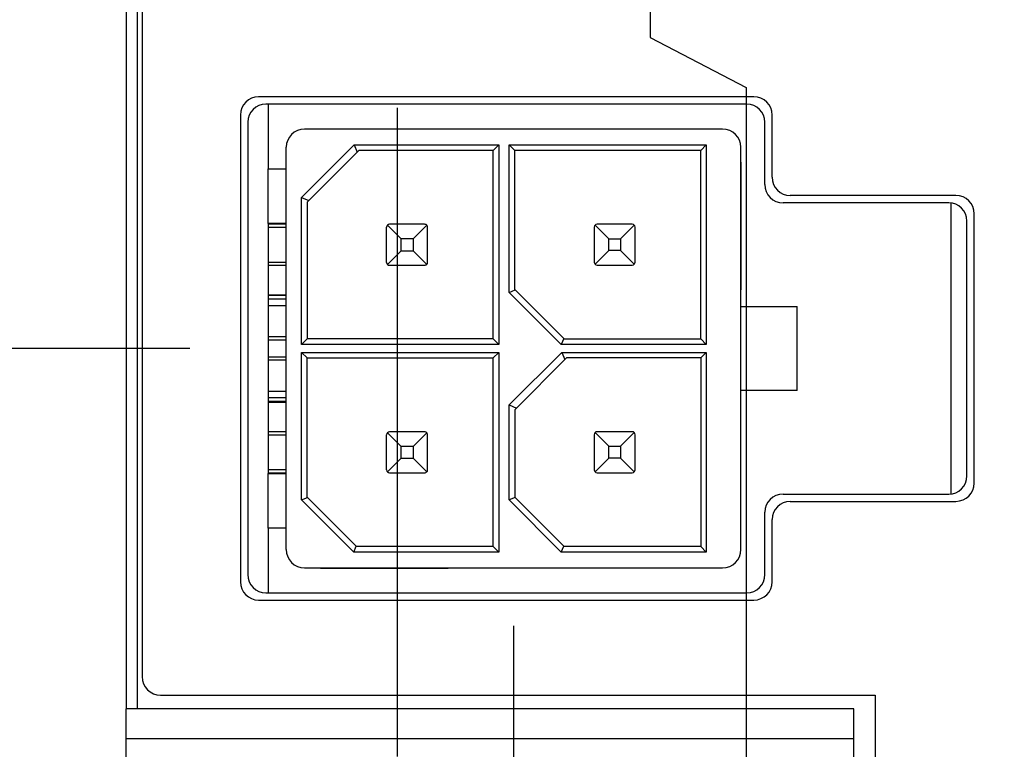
# Model space of a CAD drawing. Header units: inches. Extents: x 0 to 34, y 0 to 22.
# Tile 5 of 52: x 5.5 to 6.6, y 8.5 to 9.3. Entities that reach past the tile are written whole.
import ezdxf

# ---------------------------------------------------------------- set-up
doc = ezdxf.new("R2010")
doc.units = ezdxf.units.IN
doc.header["$LTSCALE"] = 1.87
doc.header["$MEASUREMENT"] = 0
doc.linetypes.add('CENTER', pattern=[0.6, 0.375, -0.075, 0.075, -0.075])
doc.layers.get('0').update_dxf_attribs({"linetype": 'CONTINUOUS'})
for name, color, linetype in [('02___PRT_ALL_AXES', 7, 'CONTINUOUS'), ('DEFAULT_1', 7, 'CENTER'), ('DIMENSIONS', 7, 'CONTINUOUS')]:
    doc.layers.add(name, color=color, linetype=linetype)
doc.styles.get("Standard").update_dxf_attribs({"font": 'txt', "width": 0.8})
doc.dimstyles.new('DIMSTYLE_2', dxfattribs={"dimtxt": 0.125, "dimasz": 0.18, "dimexe": 0.125, "dimexo": 0.0625, "dimgap": 0.03125, "dimtad": 0, "dimtih": 1, "dimtoh": 1, "dimzin": 0, "dimdsep": 46, "dimtxsty": 'STANDARD', "dimblk": '_FILLED', "dimblk1": '_FILLED', "dimblk2": '_FILLED', "dimcen": 0.09, "dimazin": 0, "dimtp": 0.01, "dimtm": 0.01, "dimtfac": 1, "dimtofl": 0, "dimtmove": 0, "dimatfit": 3, "dimldrblk": '_FILLED', "dimfxl": 1, "dimtolj": 1, "dimtzin": 0, "dimarcsym": 0})

# ---------------------------------------------------------------- blocks, each defined once
blk = doc.blocks.new('*D3')
at = {"layer": 'DIMENSIONS', "color": 2, "linetype": 'CONTINUOUS'}
blk.add_line((5.577, 11.0244), (4.8874, 11.0244), dxfattribs=at)
at = {"layer": 'DIMENSIONS', "color": 2, "linetype": 'CONTINUOUS', "insert": (4.8249, 11.0869), "char_height": 0.125, "width": 1.325, "attachment_point": 3, "line_spacing_factor": 0.9}
blk.add_mtext('83.07{\\ftxt.shx;\\W1.000000;\\H0.125000; }[3.270]', dxfattribs=at)
blk = doc.blocks.new('_FILLED')
at = {"color": 0, "linetype": 'BYBLOCK'}
blk.add_solid([(0, 0), (-1, 0.1736), (-1, -0.1736)], dxfattribs=at)
blk = doc.blocks.new('*D4')
at = {"layer": 'DIMENSIONS', "color": 2, "linetype": 'CONTINUOUS'}
blk.add_line((5.6867, 12.5768), (4.8874, 12.5768), dxfattribs=at)
at = {"layer": 'DIMENSIONS', "color": 2, "linetype": 'CONTINUOUS', "insert": (4.8249, 12.6393), "char_height": 0.125, "width": 1.425, "attachment_point": 3, "line_spacing_factor": 0.9}
blk.add_mtext('122.50{\\ftxt.shx;\\W1.000000;\\H0.125000; }[4.823]', dxfattribs=at)
blk = doc.blocks.new('*D5')
at = {"layer": 'DIMENSIONS', "color": 2, "linetype": 'CONTINUOUS'}
blk.add_line((7.2368, 12.6989), (7.8898, 12.6989), dxfattribs=at)
at = {"layer": 'DIMENSIONS', "color": 2, "linetype": 'CONTINUOUS', "insert": (7.9523, 12.7614), "char_height": 0.125, "width": 1.425, "attachment_point": 1, "line_spacing_factor": 0.9}
blk.add_mtext('125.60{\\ftxt.shx;\\W1.000000;\\H0.125000; }[4.945]', dxfattribs=at)
blk = doc.blocks.new('*D6')
at = {"layer": 'DIMENSIONS', "color": 2, "linetype": 'CONTINUOUS'}
blk.add_line((5.6173, 11.5648), (4.8874, 11.5648), dxfattribs=at)
at = {"layer": 'DIMENSIONS', "color": 2, "linetype": 'CONTINUOUS', "insert": (4.8249, 11.6273), "char_height": 0.125, "width": 1.325, "attachment_point": 3, "line_spacing_factor": 0.9}
blk.add_mtext('96.80{\\ftxt.shx;\\W1.000000;\\H0.125000; }[3.811]', dxfattribs=at)
blk = doc.blocks.new('*D7')
at = {"layer": 'DIMENSIONS', "color": 2, "linetype": 'CONTINUOUS'}
blk.add_line((5.9165, 10.0825), (4.8874, 10.0825), dxfattribs=at)
at = {"layer": 'DIMENSIONS', "color": 2, "linetype": 'CONTINUOUS', "insert": (4.8249, 10.145), "char_height": 0.125, "width": 1.325, "attachment_point": 3, "line_spacing_factor": 0.9}
blk.add_mtext('59.14{\\ftxt.shx;\\W1.000000;\\H0.125000; }[2.329]', dxfattribs=at)
blk = doc.blocks.new('*D8')
at = {"layer": 'DIMENSIONS', "color": 2, "linetype": 'CONTINUOUS'}
blk.add_line((5.6744, 8.9508), (4.8874, 8.9508), dxfattribs=at)
at = {"layer": 'DIMENSIONS', "color": 2, "linetype": 'CONTINUOUS', "insert": (4.8249, 9.0133), "char_height": 0.125, "width": 1.325, "attachment_point": 3, "line_spacing_factor": 0.9}
blk.add_mtext('30.40{\\ftxt.shx;\\W1.000000;\\H0.125000; }[1.197]', dxfattribs=at)
blk = doc.blocks.new('*D10')
at = {"layer": 'DIMENSIONS', "color": 2, "linetype": 'CONTINUOUS'}
blk.add_line((6.351, 10.9333), (7.8898, 10.9333), dxfattribs=at)
at = {"layer": 'DIMENSIONS', "color": 2, "linetype": 'CONTINUOUS', "insert": (7.9523, 10.9958), "char_height": 0.125, "width": 1.325, "attachment_point": 1, "line_spacing_factor": 0.9}
blk.add_mtext('80.76{\\ftxt.shx;\\W1.000000;\\H0.125000; }[3.179]', dxfattribs=at)
blk = doc.blocks.new('*D15')
at = {"layer": 'DIMENSIONS', "color": 2, "linetype": 'CONTINUOUS'}
for p, q in [((6.0244, 8.6511), (6.0244, 8.3741)), ((6.0244, 8.3741), (6.0619, 8.3497)), ((6.0619, 8.3497), (6.0619, 6.8736))]:
    blk.add_line(p, q, dxfattribs=at)
at = {"layer": 'DIMENSIONS', "color": 2, "linetype": 'CONTINUOUS', "insert": (5.9994, 6.8111), "char_height": 0.125, "width": 1.125, "attachment_point": 3, "rotation": 90, "line_spacing_factor": 0.9}
blk.add_mtext('3.19{\\ftxt.shx;\\W1.000000;\\H0.125000; }[.126]', dxfattribs=at)
blk = doc.blocks.new('*D18')
at = {"layer": 'DIMENSIONS', "color": 2, "linetype": 'CONTINUOUS'}
for p, q in [((6.1722, 9.4589), (6.1722, 9.287)), ((6.1722, 9.287), (6.2759, 9.233)), ((6.2759, 9.233), (6.2759, 6.8736))]:
    blk.add_line(p, q, dxfattribs=at)
at = {"layer": 'DIMENSIONS', "color": 2, "linetype": 'CONTINUOUS', "insert": (6.2134, 6.8111), "char_height": 0.125, "width": 1.125, "attachment_point": 3, "rotation": 90, "line_spacing_factor": 0.9}
blk.add_mtext('6.94{\\ftxt.shx;\\W1.000000;\\H0.125000; }[.273]', dxfattribs=at)

msp = doc.modelspace()

# ---------------------------------------------------------------- linework, layer by layer
at = {"color": 7, "linetype": 'CONTINUOUS'}
for p, q in [((5.6227, 12.6674), (5.6227, 8.596)), ((6.2843, 9.2229), (5.7487, 9.2229)), ((6.2765, 9.215), (5.7566, 9.215)), ((5.729, 9.2032), (5.729, 8.6985)), ((6.304, 9.1359), (6.304, 9.2032)), ((5.7369, 9.1953), (5.7369, 8.7063)), ((6.2961, 9.128), (6.2961, 9.1953)), ((6.2505, 9.188), (5.7983, 9.188)), ((5.7786, 8.7333), (5.7786, 9.1683)), ((5.8521, 9.171), (5.7952, 9.1141)), ((5.8521, 9.171), (6.0084, 9.171)), ((5.8521, 9.171), (5.8554, 9.1631)), ((6.0024, 9.165), (6.0084, 9.171)), ((6.0084, 9.171), (6.0084, 8.9551)), ((6.0196, 9.171), (6.2328, 9.171)), ((6.0196, 9.171), (6.0256, 9.165)), ((6.0196, 9.0114), (6.0196, 9.171)), ((6.2268, 9.165), (6.2328, 9.171)), ((6.2328, 9.171), (6.2328, 8.9551)), ((6.2702, 8.7333), (6.2702, 9.1683)), ((5.8012, 9.109), (5.8572, 9.165)), ((6.0024, 9.165), (5.8572, 9.165)), ((6.0024, 8.9611), (6.0024, 9.165)), ((6.2268, 9.165), (6.0256, 9.165)), ((6.0256, 9.0146), (6.0256, 9.165)), ((6.2268, 8.9611), (6.2268, 9.165)), ((6.2702, 9.1521), (6.2706, 9.1521)), ((6.2706, 9.0143), (6.2706, 9.1521)), ((5.759, 9.1451), (5.7786, 9.1451)), ((5.759, 9.086), (5.759, 9.1451)), ((6.5028, 9.1162), (6.3237, 9.1162)), ((5.7952, 9.1141), (5.8031, 9.1108)), ((5.7952, 8.9551), (5.7952, 9.1141)), ((5.8012, 9.109), (5.8012, 8.9611)), ((6.495, 9.1083), (6.3158, 9.1083)), ((6.5225, 8.8052), (6.5225, 9.0965)), ((5.7786, 9.086), (5.759, 9.086)), ((5.7786, 9.0851), (5.759, 9.0851)), ((5.9029, 9.0693), (5.8881, 9.0841)), ((5.9282, 9.0851), (5.8903, 9.0851)), ((5.9305, 9.0841), (5.9157, 9.0693)), ((6.1273, 9.0694), (6.1125, 9.0842)), ((6.1527, 9.0852), (6.1147, 9.0852)), ((6.1549, 9.0842), (6.1401, 9.0694)), ((6.5146, 8.813), (6.5146, 9.0886)), ((5.759, 9.0819), (5.7786, 9.0819)), ((5.8871, 9.0439), (5.8871, 9.0819)), ((5.9314, 9.0439), (5.9314, 9.0819)), ((6.1116, 9.082), (6.1116, 9.0441)), ((6.1558, 9.0441), (6.1558, 9.082)), ((5.9157, 9.0693), (5.9029, 9.0693)), ((5.9029, 9.0565), (5.9029, 9.0693)), ((5.9157, 9.0693), (5.9157, 9.0565)), ((6.1273, 9.0694), (6.1401, 9.0694)), ((6.1273, 9.0566), (6.1273, 9.0694)), ((6.1401, 9.0694), (6.1401, 9.0566)), ((5.8881, 9.0417), (5.9029, 9.0565)), ((5.9029, 9.0565), (5.9157, 9.0565)), ((5.9157, 9.0565), (5.9305, 9.0417)), ((6.1125, 9.0418), (6.1273, 9.0566)), ((6.1401, 9.0566), (6.1273, 9.0566)), ((6.1401, 9.0566), (6.1549, 9.0418)), ((5.7786, 9.0439), (5.759, 9.0439)), ((5.759, 9.0408), (5.7786, 9.0408)), ((5.8903, 9.0408), (5.9282, 9.0408)), ((6.1147, 9.0409), (6.1527, 9.0409)), ((5.759, 9.0089), (5.7786, 9.0089)), ((5.7786, 9.0081), (5.759, 9.0081)), ((6.0196, 9.0114), (6.0261, 9.0141)), ((6.076, 8.9551), (6.0196, 9.0114)), ((6.0791, 8.9611), (6.0256, 9.0146)), ((6.2702, 9.0143), (6.2706, 9.0143)), ((5.759, 9.0043), (5.7786, 9.0043)), ((5.7786, 8.9969), (5.759, 8.9969)), ((6.2702, 8.9961), (6.3312, 8.9961)), ((6.3312, 8.9055), (6.3312, 8.9961)), ((5.7786, 8.9634), (5.759, 8.9634)), ((5.759, 8.9601), (5.7786, 8.9601)), ((5.7952, 8.9551), (5.8012, 8.9611)), ((6.0084, 8.9551), (5.7952, 8.9551)), ((6.0024, 8.9611), (5.8012, 8.9611)), ((6.0024, 8.9611), (6.0084, 8.9551)), ((6.0787, 8.9615), (6.076, 8.9551)), ((6.2328, 8.9551), (6.076, 8.9551)), ((6.0791, 8.9611), (6.2268, 8.9611)), ((6.2328, 8.9551), (6.2268, 8.9611)), ((5.8012, 8.9406), (5.7952, 8.9466)), ((5.7952, 8.9466), (6.0084, 8.9466)), ((5.7952, 8.787), (5.7952, 8.9466)), ((6.0084, 8.9466), (6.0024, 8.9406)), ((6.0084, 8.9466), (6.0084, 8.7307)), ((6.0766, 8.9466), (6.0196, 8.8897)), ((6.0766, 8.9466), (6.2328, 8.9466)), ((6.0766, 8.9466), (6.0798, 8.9387)), ((6.2328, 8.9466), (6.2268, 8.9406)), ((6.2328, 8.9466), (6.2328, 8.7307)), ((5.759, 8.9416), (5.7786, 8.9416)), ((5.7786, 8.9382), (5.759, 8.9382)), ((5.8012, 8.9406), (6.0024, 8.9406)), ((5.8012, 8.7902), (5.8012, 8.9406)), ((6.0024, 8.7367), (6.0024, 8.9406)), ((6.0256, 8.8846), (6.0817, 8.9406)), ((6.2268, 8.9406), (6.0817, 8.9406)), ((6.2268, 8.9406), (6.2268, 8.7367)), ((5.759, 8.9048), (5.7786, 8.9048)), ((6.3312, 8.9055), (6.2702, 8.9055)), ((5.7786, 8.8974), (5.759, 8.8974)), ((5.7786, 8.8935), (5.759, 8.8935)), ((5.759, 8.8928), (5.7786, 8.8928)), ((6.0196, 8.8897), (6.0275, 8.8864)), ((6.0196, 8.787), (6.0196, 8.8897)), ((6.0256, 8.8846), (6.0256, 8.7902)), ((5.7786, 8.8606), (5.759, 8.8606)), ((5.9029, 8.8449), (5.8881, 8.8597)), ((5.9282, 8.8606), (5.8903, 8.8606)), ((5.9305, 8.8597), (5.9157, 8.8449)), ((6.1273, 8.845), (6.1125, 8.8598)), ((6.1527, 8.8607), (6.1147, 8.8607)), ((6.1549, 8.8598), (6.1401, 8.845)), ((5.759, 8.8575), (5.7786, 8.8575)), ((5.8871, 8.8195), (5.8871, 8.8575)), ((5.9314, 8.8195), (5.9314, 8.8575)), ((6.1116, 8.8576), (6.1116, 8.8196)), ((6.1558, 8.8196), (6.1558, 8.8576)), ((5.9157, 8.8449), (5.9029, 8.8449)), ((5.9029, 8.8321), (5.9029, 8.8449)), ((5.9157, 8.8449), (5.9157, 8.8321)), ((6.1273, 8.845), (6.1401, 8.845)), ((6.1273, 8.8322), (6.1273, 8.845)), ((6.1401, 8.845), (6.1401, 8.8322)), ((5.8881, 8.8173), (5.9029, 8.8321)), ((5.9029, 8.8321), (5.9157, 8.8321)), ((5.9157, 8.8321), (5.9305, 8.8173)), ((6.1125, 8.8174), (6.1273, 8.8322)), ((6.1401, 8.8322), (6.1273, 8.8322)), ((6.1401, 8.8322), (6.1549, 8.8174)), ((5.7786, 8.8195), (5.759, 8.8195)), ((6.1147, 8.8165), (6.1527, 8.8165)), ((5.759, 8.8164), (5.7786, 8.8164)), ((5.759, 8.8156), (5.7786, 8.8156)), ((5.759, 8.7565), (5.759, 8.8156)), ((5.8903, 8.8164), (5.9282, 8.8164)), ((5.7952, 8.787), (5.8017, 8.7897)), ((5.8516, 8.7307), (5.7952, 8.787)), ((5.8547, 8.7367), (5.8012, 8.7902)), ((6.0261, 8.7897), (6.0196, 8.787)), ((6.076, 8.7307), (6.0196, 8.787)), ((6.0791, 8.7367), (6.0256, 8.7902)), ((6.3158, 8.7933), (6.495, 8.7933)), ((6.3237, 8.7855), (6.5028, 8.7855)), ((6.2961, 8.7063), (6.2961, 8.7737)), ((6.304, 8.6985), (6.304, 8.7658)), ((5.7786, 8.7565), (5.759, 8.7565)), ((5.8516, 8.7307), (5.8543, 8.7371)), ((6.0024, 8.7367), (5.8547, 8.7367)), ((6.0024, 8.7367), (6.0084, 8.7307)), ((6.076, 8.7307), (6.0787, 8.7371)), ((6.2268, 8.7367), (6.0791, 8.7367)), ((6.2328, 8.7307), (6.2268, 8.7367)), ((6.0084, 8.7307), (5.8516, 8.7307)), ((6.2328, 8.7307), (6.076, 8.7307)), ((5.7983, 8.7136), (6.2505, 8.7136)), ((5.8157, 8.7136), (5.8157, 8.7132)), ((5.8157, 8.7132), (5.9535, 8.7132)), ((5.9535, 8.7136), (5.9535, 8.7132)), ((5.7487, 8.6788), (6.2843, 8.6788)), ((5.7566, 8.6866), (6.2765, 8.6866)), ((5.6427, 8.576), (6.4156, 8.576)), ((6.4156, 8.576), (6.4156, 7.6634)), ((6.3924, 8.5611), (5.605, 8.5611)), ((5.605, 8.5611), (5.605, 8.4477)), ((6.3924, 8.4477), (6.3924, 8.5611)), ((5.605, 8.529), (6.3924, 8.529))]:
    msp.add_line(p, q, dxfattribs=at)
for centre, radius, start, end in [((5.7487, 9.2032), 0.0197, 90, 180), ((6.2843, 9.2032), 0.0197, 0, 90), ((5.7566, 9.1953), 0.0197, 90, 180), ((6.2765, 9.1953), 0.0197, 0, 90), ((5.7983, 9.1683), 0.0197, 90, 180), ((6.2505, 9.1683), 0.0197, 0, 90), ((6.3237, 9.1359), 0.0197, 180, 270), ((6.3158, 9.128), 0.0197, 180, 270), ((6.5028, 9.0965), 0.0197, 0, 90), ((6.495, 9.0886), 0.0197, 0, 90), ((5.8903, 9.0819), 0.00315, 90, 180), ((6.1147, 9.082), 0.00315, 90, 180), ((6.1527, 9.082), 0.00315, 0, 90), ((5.8903, 9.0439), 0.00315, 180, 270), ((6.1147, 9.0441), 0.00315, 180, 270), ((6.1527, 9.0441), 0.00315, 270, 360), ((5.8903, 8.8575), 0.00315, 90, 180), ((6.1147, 8.8576), 0.00315, 90, 180), ((6.1527, 8.8576), 0.00315, 0, 90), ((5.8903, 8.8195), 0.00315, 180, 270), ((6.1147, 8.8196), 0.00315, 180, 270), ((6.1527, 8.8196), 0.00315, 270, 360), ((6.495, 8.813), 0.0197, 270, 360), ((6.5028, 8.8052), 0.0197, 270, 360), ((6.3158, 8.7737), 0.0197, 90, 180), ((6.3237, 8.7658), 0.0197, 90, 180), ((5.7983, 8.7333), 0.0197, 180, 270), ((6.2505, 8.7333), 0.0197, 270, 360), ((5.7566, 8.7063), 0.0197, 180, 270), ((6.2765, 8.7063), 0.0197, 270, 360), ((5.7487, 8.6985), 0.0197, 180, 270), ((6.2843, 8.6985), 0.0197, 270, 360), ((5.6427, 8.596), 0.02, 180, 270)]:
    msp.add_arc(centre, radius, start, end, dxfattribs=at)
for points, knots in [([(5.9305, 9.0841), (5.9305, 9.0841), (5.9305, 9.0841), (5.9303, 9.0843), (5.9299, 9.0846), (5.9294, 9.0848), (5.9287, 9.0851), (5.9282, 9.0851)], [0, 0, 0, 0, 0.001599, 0.008054, 0.227462, 0.538633, 1, 1, 1, 1]), ([(5.9314, 9.0819), (5.9314, 9.0823), (5.9312, 9.0831), (5.9307, 9.0838), (5.9305, 9.0841)], [0, 0, 0, 0, 0.507216, 1, 1, 1, 1]), ([(5.9282, 9.0408), (5.9284, 9.0408), (5.9293, 9.0409), (5.9302, 9.0414), (5.9305, 9.0417), (5.9305, 9.0417)], [0, 0, 0, 0, 0.565048, 0.993414, 1, 1, 1, 1]), ([(5.9305, 9.0417), (5.9308, 9.042), (5.9311, 9.0425), (5.9314, 9.0433), (5.9314, 9.0437), (5.9314, 9.0439)], [0, 0, 0, 0, 0.494432, 0.746613, 1, 1, 1, 1]), ([(5.9305, 8.8597), (5.9305, 8.8597), (5.9305, 8.8597), (5.9303, 8.8599), (5.9299, 8.8602), (5.9294, 8.8604), (5.9287, 8.8606), (5.9282, 8.8606)], [0, 0, 0, 0, 0.001599, 0.008054, 0.227462, 0.538633, 1, 1, 1, 1]), ([(5.9314, 8.8575), (5.9314, 8.8579), (5.9312, 8.8587), (5.9307, 8.8594), (5.9305, 8.8597)], [0, 0, 0, 0, 0.507216, 1, 1, 1, 1]), ([(5.9282, 8.8164), (5.9284, 8.8164), (5.9293, 8.8165), (5.9302, 8.817), (5.9305, 8.8173), (5.9305, 8.8173)], [0, 0, 0, 0, 0.565048, 0.993414, 1, 1, 1, 1]), ([(5.9305, 8.8173), (5.9308, 8.8176), (5.9311, 8.8181), (5.9314, 8.8189), (5.9314, 8.8193), (5.9314, 8.8195)], [0, 0, 0, 0, 0.494432, 0.746613, 1, 1, 1, 1])]:
    msp.add_open_spline(points, degree=3, knots=knots, dxfattribs=at)
at = {"layer": '02___PRT_ALL_AXES', "color": 7, "linetype": 'CONTINUOUS'}
for p, q in [((5.6057, 8.5611), (5.6057, 12.6989)), ((5.6177, 8.5611), (5.6177, 12.6989)), ((5.759, 9.215), (5.759, 9.1451)), ((6.4972, 9.1083), (6.4972, 8.7933)), ((5.759, 9.086), (5.759, 8.8156)), ((5.759, 8.7565), (5.759, 8.6866))]:
    msp.add_line(p, q, dxfattribs=at)
at = {"layer": 'DEFAULT_1', "color": 7, "linetype": 'CENTER'}
msp.add_line((5.8987, 12.5768), (5.8987, 7.8842), dxfattribs=at)

# ---------------------------------------------------------------- dimensions: what is measured, and where the dimension line sits
at = {"layer": 'DIMENSIONS', "color": 2, "linetype": 'CONTINUOUS'}
for feature_location, offset, dtype, origin, picture, middle in [((7.2368, 12.6989), (0.653, 0), 0, (5.6057, 7.754), '*D5', (8.6648, 12.6989)), ((5.6867, 12.5768), (-0.7993, 0), 0, (5.7492, 7.754), '*D4', (4.1124, 12.5768)), ((5.6173, 11.5648), (-0.7299, 0), 0, (5.6798, 7.754), '*D6', (4.1624, 11.5648)), ((5.577, 11.0244), (-0.6896, 0), 0, (5.6395, 7.754), '*D3', (4.1624, 11.0244)), ((6.351, 10.9333), (1.5388, 0), 0, (6.2885, 7.754), '*D10', (8.6148, 10.9333)), ((5.9165, 10.0825), (-1.0291, 0), 0, (5.979, 7.754), '*D7', (4.1624, 10.0825)), ((6.1722, 9.4589), (0.1038, -2.5853), 1, (5.8987, 9.4648), '*D18', (6.2759, 6.2486)), ((5.6744, 8.9508), (-0.787, 0), 0, (5.7369, 7.754), '*D8', (4.1624, 8.9508)), ((6.0244, 8.6511), (0.0375, -1.7776), 1, (5.8987, 8.7136), '*D15', (6.0619, 6.2486))]:
    dim = msp.add_ordinate_dim(feature_location=feature_location, offset=offset, dtype=dtype, origin=origin, dimstyle='DIMSTYLE_2', dxfattribs=at)
    dim.commit()
    dim.dimension.update_dxf_attribs({"geometry": picture, "text_midpoint": middle})

doc.saveas('drawing.dxf')
